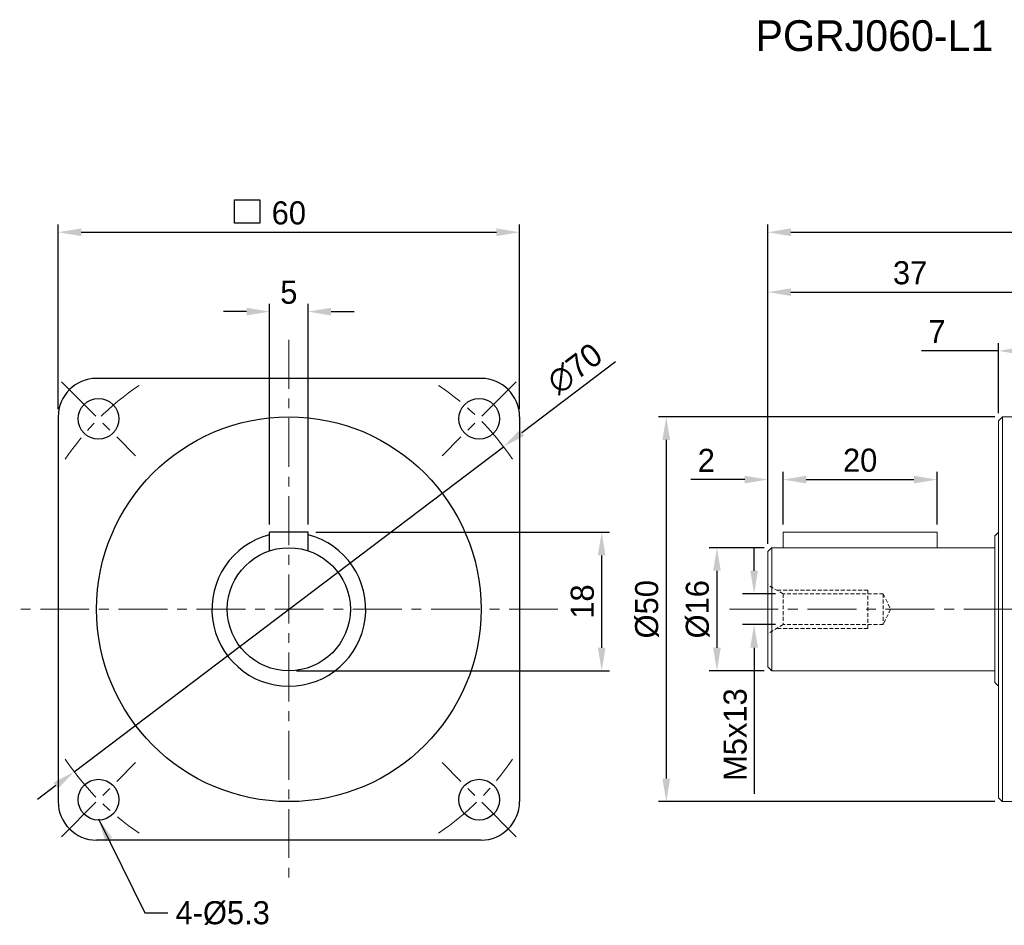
# Model space of a CAD drawing. Header units: millimetres. Extents: x 34 to 328, y 74 to 204.
# Tile 1 of 4: x 34 to 162, y 74 to 192. Entities that reach past the tile are written whole.
import ezdxf

# ---------------------------------------------------------------- set-up
doc = ezdxf.new("R2010")
doc.units = ezdxf.units.MM
doc.header["$PDSIZE"] = -1
for name, pattern in [('CEN', [0.67, 0.5, -0.08, 0.01, -0.08]), ('CENTER', [10.16, 6.35, -1.27, 1.27, -1.27]), ('DASHED', [0.75, 0.5, -0.25])]:
    doc.linetypes.add(name, pattern=pattern)
doc.layers.add('CEN', color=6, linetype='CEN', lineweight=15)
doc.layers.add('DASH', color=2, linetype='DASHED', lineweight=15)
doc.layers.add('dim', color=4, linetype='Continuous')
doc.dimstyles.new('ISO-25', dxfattribs={"dimtxt": 3, "dimasz": 3, "dimexe": 1, "dimexo": 1, "dimgap": 1, "dimtad": 1, "dimzin": 9, "dimdsep": 46, "dimtxsty": 'Standard', "dimcen": 0, "dimadec": 0, "dimazin": 0, "dimtfac": 1, "dimtofl": 0, "dimtmove": 0, "dimatfit": 3, "dimfxl": 0, "dimarcsym": 0})

# ---------------------------------------------------------------- blocks, each defined once
blk = doc.blocks.new('*D2')
at = {"layer": 'Defpoints', "color": 0, "transparency": 16777216}
for p in [(71.13, 154.14), (66.13, 125.46), (71.13, 125.46)]:
    blk.add_point(p, dxfattribs=at)
at = {"layer": 'dim', "color": 0, "lineweight": -2, "transparency": 16777216}
for p, q in [((66.13, 126.46), (66.13, 155.14)), ((71.13, 126.46), (71.13, 155.14)), ((63.13, 154.14), (60.13, 154.14)), ((74.13, 154.14), (77.13, 154.14))]:
    blk.add_line(p, q, dxfattribs=at)
at = {"layer": 'dim', "color": 0, "transparency": 16777216}
for points in [[(63.13, 154.64), (63.13, 153.64), (66.13, 154.14)], [(74.13, 154.64), (74.13, 153.64), (71.13, 154.14)]]:
    blk.add_solid(points, dxfattribs=at)
at = {"layer": 'dim', "color": 0, "transparency": 16777216, "insert": (68.63, 156.64), "char_height": 3, "attachment_point": 5}
blk.add_mtext('5', dxfattribs=at)
blk = doc.blocks.new('*D3')
at = {"layer": 'Defpoints', "color": 0, "transparency": 16777216}
for p in [(98.63, 164.45), (38.63, 140.46), (98.63, 140.46)]:
    blk.add_point(p, dxfattribs=at)
at = {"layer": 'dim', "color": 0, "lineweight": -2, "transparency": 16777216}
for p, q in [((38.63, 141.46), (38.63, 165.45)), ((98.63, 141.46), (98.63, 165.45)), ((41.63, 164.45), (95.63, 164.45))]:
    blk.add_line(p, q, dxfattribs=at)
at = {"layer": 'dim', "color": 0, "transparency": 16777216}
for points in [[(41.63, 164.95), (41.63, 163.95), (38.63, 164.45)], [(95.63, 164.95), (95.63, 163.95), (98.63, 164.45)]]:
    blk.add_solid(points, dxfattribs=at)
at = {"layer": 'dim', "color": 0, "transparency": 16777216, "insert": (68.63, 166.95), "char_height": 3, "attachment_point": 5}
blk.add_mtext('60', dxfattribs=at)
blk = doc.blocks.new('*D4')
at = {"layer": 'Defpoints', "color": 0, "transparency": 16777216}
for p in [(71.13, 125.46), (109.31, 125.46), (68.63, 107.46)]:
    blk.add_point(p, dxfattribs=at)
at = {"layer": 'dim', "color": 0, "lineweight": -2, "transparency": 16777216}
for p, q in [((72.13, 125.46), (110.31, 125.46)), ((109.31, 110.46), (109.31, 122.46)), ((69.63, 107.46), (110.31, 107.46))]:
    blk.add_line(p, q, dxfattribs=at)
at = {"layer": 'dim', "color": 0, "transparency": 16777216}
for points in [[(108.81, 122.46), (109.81, 122.46), (109.31, 125.46)], [(108.81, 110.46), (109.81, 110.46), (109.31, 107.46)]]:
    blk.add_solid(points, dxfattribs=at)
at = {"layer": 'dim', "color": 0, "transparency": 16777216, "insert": (106.81, 116.46), "char_height": 3, "attachment_point": 5, "rotation": 90}
blk.add_mtext('18', dxfattribs=at)
blk = doc.blocks.new('*D5')
at = {"layer": 'Defpoints', "color": 0, "transparency": 16777216}
for p in [(131.42, 123.46), (124.3, 107.46), (131.42, 107.46)]:
    blk.add_point(p, dxfattribs=at)
at = {"layer": 'dim', "color": 0, "lineweight": -2, "transparency": 16777216}
for p, q in [((130.42, 123.46), (123.3, 123.46)), ((124.3, 120.46), (124.3, 110.46)), ((130.42, 107.46), (123.3, 107.46))]:
    blk.add_line(p, q, dxfattribs=at)
at = {"layer": 'dim', "color": 0, "transparency": 16777216}
for points in [[(123.8, 120.46), (124.8, 120.46), (124.3, 123.46)], [(123.8, 110.46), (124.8, 110.46), (124.3, 107.46)]]:
    blk.add_solid(points, dxfattribs=at)
at = {"layer": 'dim', "color": 0, "transparency": 16777216, "insert": (121.8, 115.46), "char_height": 3, "attachment_point": 5, "rotation": 90}
blk.add_mtext('%%C16', dxfattribs=at)
blk = doc.blocks.new('*D6')
at = {"layer": 'Defpoints', "color": 0, "transparency": 16777216}
for p in [(130.92, 132.31), (132.92, 125.46), (130.92, 122.96)]:
    blk.add_point(p, dxfattribs=at)
at = {"layer": 'dim', "color": 0, "lineweight": -2, "transparency": 16777216}
for p, q in [((130.92, 123.96), (130.92, 133.31)), ((132.92, 126.46), (132.92, 133.31)), ((127.92, 132.31), (120.92, 132.31)), ((135.92, 132.31), (138.92, 132.31))]:
    blk.add_line(p, q, dxfattribs=at)
at = {"layer": 'dim', "color": 0, "transparency": 16777216}
for points in [[(127.92, 132.81), (127.92, 131.81), (130.92, 132.31)], [(135.92, 132.81), (135.92, 131.81), (132.92, 132.31)]]:
    blk.add_solid(points, dxfattribs=at)
at = {"layer": 'dim', "color": 0, "transparency": 16777216, "insert": (122.92, 134.81), "char_height": 3, "attachment_point": 5}
blk.add_mtext('2', dxfattribs=at)
blk = doc.blocks.new('*D7')
at = {"layer": 'Defpoints', "color": 0, "transparency": 16777216}
for p in [(152.92, 132.31), (132.92, 125.46), (152.92, 125.46)]:
    blk.add_point(p, dxfattribs=at)
at = {"layer": 'dim', "color": 0, "lineweight": -2, "transparency": 16777216}
for p, q in [((132.92, 126.46), (132.92, 133.31)), ((152.92, 126.46), (152.92, 133.31)), ((135.92, 132.31), (149.92, 132.31))]:
    blk.add_line(p, q, dxfattribs=at)
at = {"layer": 'dim', "color": 0, "transparency": 16777216}
for points in [[(135.92, 132.81), (135.92, 131.81), (132.92, 132.31)], [(149.92, 132.81), (149.92, 131.81), (152.92, 132.31)]]:
    blk.add_solid(points, dxfattribs=at)
at = {"layer": 'dim', "color": 0, "transparency": 16777216, "insert": (142.92, 134.81), "char_height": 3, "attachment_point": 5}
blk.add_mtext('20', dxfattribs=at)
blk = doc.blocks.new('*D8')
at = {"layer": 'Defpoints', "color": 0, "transparency": 16777216}
for p in [(167.92, 156.67), (167.92, 144.96), (130.92, 122.96)]:
    blk.add_point(p, dxfattribs=at)
at = {"layer": 'dim', "color": 0, "lineweight": -2, "transparency": 16777216}
for p, q in [((130.92, 123.96), (130.92, 157.67)), ((167.92, 145.96), (167.92, 157.67)), ((133.92, 156.67), (164.92, 156.67))]:
    blk.add_line(p, q, dxfattribs=at)
at = {"layer": 'dim', "color": 0, "transparency": 16777216}
for points in [[(133.92, 157.17), (133.92, 156.17), (130.92, 156.67)], [(164.92, 157.17), (164.92, 156.17), (167.92, 156.67)]]:
    blk.add_solid(points, dxfattribs=at)
at = {"layer": 'dim', "color": 0, "transparency": 16777216, "insert": (149.42, 159.17), "char_height": 3, "attachment_point": 5}
blk.add_mtext('37', dxfattribs=at)
blk = doc.blocks.new('_DotSmall')
at = {"color": 0, "linetype": 'ByBlock', "const_width": 0.5}
blk.add_lwpolyline([(-0.0625, 0, 1), (0.0625, 0, 1)], format="xyb", close=True, dxfattribs=at)
blk = doc.blocks.new('*D9')
at = {"layer": 'Defpoints', "color": 0, "transparency": 16777216}
for p in [(160.92, 149.04), (167.92, 144.96), (160.92, 139.96)]:
    blk.add_point(p, dxfattribs=at)
at = {"layer": 'dim', "color": 0, "lineweight": -2, "transparency": 16777216}
for p, q in [((160.92, 140.96), (160.92, 150.04)), ((167.92, 145.96), (167.92, 150.04)), ((160.92, 149.04), (150.92, 149.04)), ((167.92, 149.04), (163.92, 149.04))]:
    blk.add_line(p, q, dxfattribs=at)
at = {"layer": 'dim', "color": 0, "transparency": 16777216}
blk.add_solid([(163.92, 149.54), (163.92, 148.54), (160.92, 149.04)], dxfattribs=at)
at = {"layer": 'dim', "color": 0, "lineweight": -2, "transparency": 16777216, "xscale": 3, "yscale": 3, "zscale": 3}
blk.add_blockref('_DotSmall', (167.92, 149.04), dxfattribs=at)
at = {"layer": 'dim', "color": 0, "transparency": 16777216, "insert": (152.92, 151.54), "char_height": 3, "attachment_point": 5}
blk.add_mtext('7', dxfattribs=at)
blk = doc.blocks.new('*D15')
at = {"layer": 'Defpoints', "color": 0, "transparency": 16777216}
for p in [(96.54, 136.58), (40.71, 94.35)]:
    blk.add_point(p, dxfattribs=at)
at = {"layer": 'dim', "color": 0, "lineweight": -2, "transparency": 16777216}
for p, q in [((111.12, 147.6), (98.94, 138.39)), ((40.71, 94.35), (96.54, 136.58)), ((38.32, 92.54), (35.93, 90.73))]:
    blk.add_line(p, q, dxfattribs=at)
at = {"layer": 'dim', "color": 0, "transparency": 16777216}
for points in [[(98.64, 138.78), (99.24, 137.99), (96.54, 136.58)], [(38.02, 92.94), (38.62, 92.14), (40.71, 94.35)]]:
    blk.add_solid(points, dxfattribs=at)
at = {"layer": 'dim', "color": 0, "transparency": 16777216, "insert": (105.83, 146.73), "char_height": 3, "attachment_point": 5, "rotation": 37.1015}
blk.add_mtext('∅70', dxfattribs=at)
blk = doc.blocks.new('*D18')
at = {"layer": 'Defpoints', "color": 0, "transparency": 16777216}
for p in [(235.92, 164.45), (235.92, 145.46), (130.92, 122.96)]:
    blk.add_point(p, dxfattribs=at)
at = {"layer": 'dim', "color": 0, "lineweight": -2, "transparency": 16777216}
for p, q in [((130.92, 123.96), (130.92, 165.45)), ((235.92, 146.46), (235.92, 165.45)), ((133.92, 164.45), (232.92, 164.45))]:
    blk.add_line(p, q, dxfattribs=at)
at = {"layer": 'dim', "color": 0, "transparency": 16777216}
for points in [[(133.92, 164.95), (133.92, 163.95), (130.92, 164.45)], [(232.92, 164.95), (232.92, 163.95), (235.92, 164.45)]]:
    blk.add_solid(points, dxfattribs=at)
at = {"layer": 'dim', "color": 0, "transparency": 16777216, "insert": (183.42, 166.95), "char_height": 3, "attachment_point": 5}
blk.add_mtext('105', dxfattribs=at)
blk = doc.blocks.new('*D20')
at = {"layer": 'Defpoints', "color": 0, "transparency": 16777216}
for p in [(161.42, 140.46), (117.71, 90.46), (161.42, 90.46)]:
    blk.add_point(p, dxfattribs=at)
at = {"layer": 'dim', "color": 0, "lineweight": -2, "transparency": 16777216}
for p, q in [((160.42, 140.46), (116.71, 140.46)), ((117.71, 137.46), (117.71, 93.46)), ((160.42, 90.46), (116.71, 90.46))]:
    blk.add_line(p, q, dxfattribs=at)
at = {"layer": 'dim', "color": 0, "transparency": 16777216}
for points in [[(117.21, 137.46), (118.21, 137.46), (117.71, 140.46)], [(117.21, 93.46), (118.21, 93.46), (117.71, 90.46)]]:
    blk.add_solid(points, dxfattribs=at)
at = {"layer": 'dim', "color": 0, "transparency": 16777216, "insert": (115.21, 115.46), "char_height": 3, "attachment_point": 5, "rotation": 90}
blk.add_mtext('%%C50', dxfattribs=at)

msp = doc.modelspace()

# ---------------------------------------------------------------- linework, layer by layer
for p, q in [((93.629, 145.462), (43.629, 145.462)), ((38.629, 140.462), (38.629, 90.462)), ((98.629, 140.462), (98.629, 90.462)), ((66.129, 123.062), (66.129, 125.462)), ((71.129, 125.462), (66.129, 125.462)), ((71.129, 123.062), (71.129, 125.462)), ((93.629, 85.462), (43.629, 85.462))]:
    msp.add_line(p, q)
at = {"color": 7, "linetype": 'Continuous', "lineweight": 15}
for p, q in [((160.92, 115.462), (160.92, 139.962)), ((161.42, 140.462), (161.42, 115.462)), ((132.92, 123.462), (132.92, 125.462)), ((132.92, 125.462), (152.92, 125.462)), ((152.92, 123.462), (152.92, 125.462)), ((160.42, 105.962), (160.42, 124.962)), ((130.92, 107.962), (130.92, 122.962)), ((131.42, 107.462), (131.42, 123.462)), ((131.42, 123.462), (160.42, 123.462)), ((160.92, 90.962), (160.92, 115.462)), ((161.42, 115.462), (161.42, 90.462)), ((131.42, 107.462), (160.42, 107.462))]:
    msp.add_line(p, q, dxfattribs=at)
for centre, radius in [((43.881, 140.211), 2.65), ((93.378, 140.211), 2.65), ((68.629, 115.462), 25), ((68.629, 115.462), 8), ((43.881, 90.714), 2.65), ((93.378, 90.714), 2.65)]:
    msp.add_circle(centre, radius)
for centre, radius, start, end in [((43.629, 140.462), 5, 90, 180), ((93.629, 140.462), 5, 0, 90), ((68.629, 115.462), 10, 104.47751, 75.52249), ((43.629, 90.462), 5, 180, 270), ((93.629, 90.462), 5, 270, 0)]:
    msp.add_arc(centre, radius, start, end)
for points in [[(161.42, 140.462), (160.92, 139.962)], [(167.92, 140.462), (161.42, 140.462)], [(160.92, 125.462), (160.42, 124.962)], [(131.42, 123.462), (130.92, 122.962)], [(130.92, 107.962), (131.42, 107.462)], [(160.42, 105.962), (160.92, 105.462)], [(160.92, 90.962), (161.42, 90.462)], [(161.42, 90.462), (167.92, 90.462)]]:
    msp.add_open_spline(points, degree=1, dxfattribs=at)
at = {"layer": 'CEN', "linetype": 'CENTER'}
for p, q in [((68.629, 150.462), (68.629, 80.462)), ((39.06, 145.032), (48.701, 135.39)), ((98.199, 145.032), (88.557, 135.39)), ((103.629, 115.462), (33.629, 115.462)), ((125.92, 115.462), (240.92, 115.462)), ((39.06, 85.893), (48.701, 95.534)), ((98.199, 85.893), (88.557, 95.534))]:
    msp.add_line(p, q, dxfattribs=at)
for start, end in [(123.8216, 146.1784), (33.8216, 56.1784), (213.8216, 236.1784), (303.8216, 326.1784)]:
    msp.add_arc((68.629, 115.462), 35, start, end, dxfattribs=at)
at = {"layer": 'DASH'}
for p, q in [((132.92, 117.462), (130.92, 118.617)), ((143.92, 117.962), (132.054, 117.962)), ((143.92, 117.962), (143.92, 112.962)), ((145.92, 117.462), (132.92, 117.462)), ((132.92, 117.462), (132.92, 113.462)), ((145.92, 117.462), (145.92, 113.462)), ((145.92, 117.462), (146.886, 115.462)), ((146.886, 115.462), (145.92, 113.462)), ((132.92, 113.462), (130.92, 112.308)), ((143.92, 112.962), (132.054, 112.962)), ((145.92, 113.462), (132.92, 113.462))]:
    msp.add_line(p, q, dxfattribs=at)
at = {"layer": 'dim'}
for p, q in [((129.135, 120.462), (129.135, 123.462)), ((131.92, 117.462), (127.635, 117.462)), ((131.92, 113.462), (127.635, 113.462)), ((129.135, 110.462), (129.135, 91.486))]:
    msp.add_line(p, q, dxfattribs=at)
msp.add_lwpolyline([(61.561, 168.648), (64.839, 168.648), (64.839, 165.652), (61.561, 165.652)], close=True, dxfattribs=at)
for points in [[(128.635, 120.462), (129.635, 120.462), (129.135, 117.462)], [(128.635, 110.462), (129.635, 110.462), (129.135, 113.462)]]:
    msp.add_solid(points, dxfattribs=at)

# ---------------------------------------------------------------- texts
msp.add_text('PGRJ060-L1  PROFILE DIMENSION', height=4).set_placement((129.32, 188))
at = {"layer": 'dim', "insert": (126.683, 99.169), "char_height": 3, "attachment_point": 5, "rotation": 90}
msp.add_mtext('M5x13', dxfattribs=at)
at = {"layer": 'dim', "insert": (53.897, 77.529), "char_height": 3, "attachment_point": 1}
msp.add_mtext('4-%%C5.3', dxfattribs=at)

# ---------------------------------------------------------------- dimensions: what is measured, and where the dimension line sits
at = {"layer": 'dim'}
for base, p1, p2, picture, middle in [((98.629, 164.453), (38.629, 140.462), (98.629, 140.462), '*D3', (68.629, 166.953)), ((235.92, 164.453), (130.92, 122.962), (235.92, 145.462), '*D18', (183.42, 166.953)), ((167.92, 156.665), (130.92, 122.962), (167.92, 144.962), '*D8', (149.42, 159.165)), ((71.129, 154.137), (66.129, 125.462), (71.129, 125.462), '*D2', (68.629, 156.637)), ((130.92, 132.313), (132.92, 125.462), (130.92, 122.962), '*D6', (122.92, 134.813)), ((152.92, 132.313), (132.92, 125.462), (152.92, 125.462), '*D7', (142.92, 134.813))]:
    dim = msp.add_linear_dim(base=base, p1=p1, p2=p2, dimstyle='ISO-25', override={"dimarcsym": 1}, dxfattribs=at)
    dim.commit()
    dim.dimension.update_dxf_attribs({"geometry": picture, "text_midpoint": middle})
dim = msp.add_linear_dim(base=(160.92, 149.037), p1=(167.92, 144.962), p2=(160.92, 139.962), dimstyle='ISO-25', override={"dimblk1": 'DotSmall', "dimsah": 1, "dimarcsym": 1}, dxfattribs=at)
dim.commit()
dim.dimension.update_dxf_attribs({"geometry": '*D9', "text_midpoint": (152.92, 149.037), "dimtype": 160})
dim = msp.add_diameter_dim_2p(p1=(40.714, 94.349), p2=(96.544, 136.575), dimstyle='ISO-25', override={"dimtofl": 1, "dimarcsym": 1}, dxfattribs=at)
dim.commit()
dim.dimension.update_dxf_attribs({"geometry": '*D15', "text_midpoint": (107.335, 144.737), "dimtype": 163})
for base, p1, p2, picture, middle in [((117.71, 90.462), (161.42, 140.462), (161.42, 90.462), '*D20', (115.21, 115.462)), ((124.303, 107.462), (131.42, 123.462), (131.42, 107.462), '*D5', (121.803, 115.462))]:
    dim = msp.add_linear_dim(base=base, p1=p1, p2=p2, angle=90, text='%%C<>', dimstyle='ISO-25', override={"dimarcsym": 1}, dxfattribs=at)
    dim.commit()
    dim.dimension.update_dxf_attribs({"geometry": picture, "text_midpoint": middle})
dim = msp.add_linear_dim(base=(109.305, 125.462), p1=(68.629, 107.462), p2=(71.129, 125.462), angle=90, dimstyle='ISO-25', override={"dimarcsym": 1}, dxfattribs=at)
dim.commit()
dim.dimension.update_dxf_attribs({"geometry": '*D4', "text_midpoint": (106.805, 116.462)})

# ---------------------------------------------------------------- leaders
at = {"layer": 'dim', "annotation_type": 0, "has_hookline": 1, "hookline_direction": 0, "text_width": 15}
msp.add_leader([(43.881, 88.214), (49.897, 76.029), (52.897, 76.029)], dimstyle='ISO-25', override={"dimgap": 1, "dimtad": 0, "dimarcsym": 1}, dxfattribs=at)

doc.saveas('drawing.dxf')
